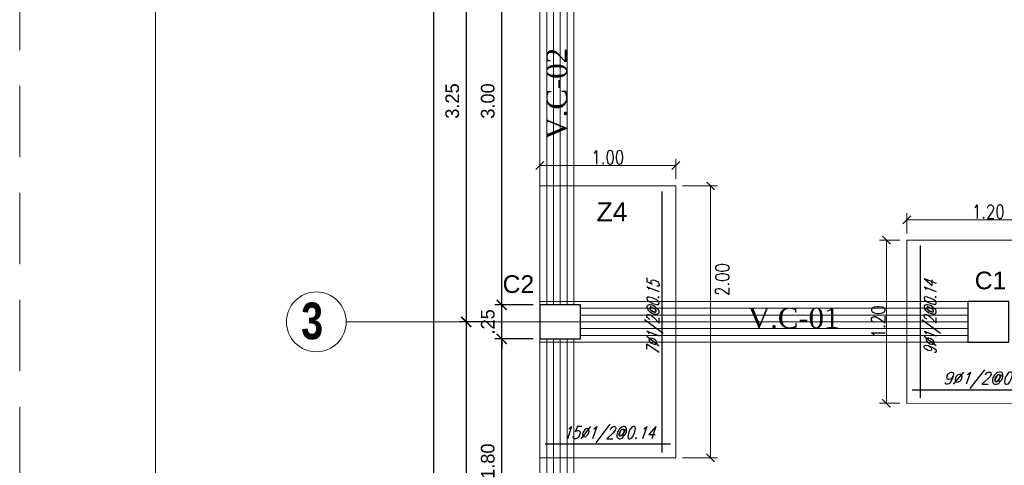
# Model space of a CAD drawing. Header units: metres. Extents: x -11 to 490, y -19 to 215.
# Tile 8 of 73: x -3.83 to 3.42, y 5.32 to 8.6. Entities that reach past the tile are written whole.
import ezdxf
from ezdxf.enums import TextEntityAlignment as Align

# ---------------------------------------------------------------- set-up
doc = ezdxf.new("R2010")
doc.units = ezdxf.units.M
doc.linetypes.add('DASHED', pattern=[19.05, 12.7, -6.35])
doc.linetypes.add('HIDDEN', pattern=[0.375, 0.25, -0.125])
for name, color, linetype, lineweight in [('COLUMNAS', 5, 'Continuous', 80), ('COTAS', 9, 'Continuous', 13), ('EJES', 251, 'Continuous', 20), ('LAYER2', 1, 'Continuous', 20), ('Pluma 0.2', 252, 'Continuous', 20)]:
    doc.layers.add(name, color=color, linetype=linetype, lineweight=lineweight)
doc.layers.add('FIERRO', color=5, linetype='Continuous')
doc.layers.add('LAYER8', color=21, linetype='Continuous')
doc.layers.add('no se imprime', color=8, linetype='DASHED', plot=False)
doc.layers.add('PLUMA 0.8', color=7, linetype='Continuous', lineweight=80, true_color=0x2e2e2e)
doc.layers.add('VIGAS DE CIMENTACION', color=6, linetype='Continuous', lineweight=30, true_color=0xff00ff)
doc.styles.add('DUTCHBI', font='dutchbi.ttf')
doc.styles.add('joe1', font='impact.ttf')
doc.styles.add('SANSSERIFBOLD', font='arial.ttf')
doc.styles.add('STYLE1', font='arial.ttf')
doc.styles.add('STYLE5', font='romans.shx', dxfattribs={"width": 0.8})
doc.styles.add('TEXTOCENT', font='GOTHIC.TTF')
doc.styles.add('ZOILA', font='arial.ttf', dxfattribs={"oblique": 0.01})
doc.dimstyles.new('dimlosa', dxfattribs={"dimtxt": 0.04, "dimasz": 0.01, "dimexe": 0.01, "dimexo": 0.01, "dimgap": 0.01, "dimtad": 2, "dimzin": 3, "dimdsep": 46, "dimtxsty": 'STYLE1', "dimblk": 'DOT', "dimcen": 0.15, "dimclrd": 1, "dimclre": 1, "dimclrt": 3, "dimadec": 0, "dimazin": 0, "dimtfac": 1, "dimtix": 1, "dimtmove": 2, "dimatfit": 3, "dimldrblk": 'ARCHTICK', "dimfxl": 0.11, "dimfxlon": 1, "dimlwd": 9, "dimlwe": 9, "dimarcsym": 0})
doc.dimstyles.new('PLANTA50', dxfattribs={"dimscale": 0.5, "dimtxt": 0.2, "dimasz": 0.15, "dimexe": 0.1, "dimexo": 0.1, "dimgap": 0.1, "dimtad": 2, "dimzin": 7, "dimdsep": 46, "dimtxsty": 'TEXTOCENT', "dimblk": 'ARCHTICK', "dimcen": 0.2, "dimdle": 0.1, "dimclrd": 8, "dimclre": 8, "dimclrt": 256, "dimaunit": 1, "dimadec": 0, "dimazin": 0, "dimtfac": 1, "dimtix": 1, "dimtmove": 2, "dimatfit": 3, "dimldrblk": 'ARCHTICK', "dimfxl": 1, "dimtolj": 1, "dimtzin": 0, "dimarcsym": 0})

# ---------------------------------------------------------------- blocks, each defined once
blk = doc.blocks.new('_ARCHTICK')
at = {"color": 0, "linetype": 'ByBlock', "const_width": 0.15}
blk.add_lwpolyline([(-0.5, -0.5), (0.5, 0.5)], dxfattribs=at)
blk = doc.blocks.new('*D305')
at = {"layer": 'COTAS', "color": 8, "lineweight": -2, "transparency": 16777216}
for p, q in [((-0.05, 20), (-0.8318, 20)), ((-0.7818, 20.05), (-0.7818, -0.05)), ((-0.1, 0), (-0.8318, 0))]:
    blk.add_line(p, q, dxfattribs=at)
at = {"layer": 'Defpoints', "color": 0, "lineweight": 5, "transparency": 16777216}
for p in [(0, 20), (-0.7818, 0), (-0.05, 0)]:
    blk.add_point(p, dxfattribs=at)
at = {"layer": 'COTAS', "color": 8, "lineweight": -2, "transparency": 16777216, "xscale": 0.075, "yscale": 0.075, "zscale": 0.075}
for p, rotation in [((-0.7818, 20), 90), ((-0.7818, 0), 270)]:
    blk.add_blockref('_ARCHTICK', p, dxfattribs=dict(at, rotation=rotation))
at = {"layer": 'COTAS', "transparency": 16777216, "insert": (-0.8844, 10), "char_height": 0.1, "attachment_point": 5, "rotation": 90, "style": 'TEXTOCENT'}
blk.add_mtext('\\A1;20.00', dxfattribs=at)
blk = doc.blocks.new('*D309')
at = {"layer": 'COTAS', "color": 8, "lineweight": -2, "transparency": 16777216}
for p, q in [((-0.05, 6.25), (-0.3308, 6.25)), ((-0.2808, 4.4), (-0.2808, 6.3)), ((-0.05, 4.45), (-0.3308, 4.45))]:
    blk.add_line(p, q, dxfattribs=at)
at = {"layer": 'Defpoints', "color": 0, "lineweight": 5, "transparency": 16777216}
for p in [(-0.2808, 6.25), (0, 6.25), (0, 4.45)]:
    blk.add_point(p, dxfattribs=at)
at = {"layer": 'COTAS', "color": 8, "lineweight": -2, "transparency": 16777216, "xscale": 0.075, "yscale": 0.075, "zscale": 0.075}
for p, rotation in [((-0.2808, 6.25), 90), ((-0.2808, 4.45), 270)]:
    blk.add_blockref('_ARCHTICK', p, dxfattribs=dict(at, rotation=rotation))
at = {"layer": 'COTAS', "transparency": 16777216, "insert": (-0.3833, 5.35), "char_height": 0.1, "attachment_point": 5, "rotation": 90, "style": 'TEXTOCENT'}
blk.add_mtext('\\A1;1.80', dxfattribs=at)
blk = doc.blocks.new('*D310')
at = {"layer": 'COTAS', "color": 8, "lineweight": -2, "transparency": 16777216}
for p, q in [((-0.05, 9.5), (-0.3308, 9.5)), ((-0.2808, 6.45), (-0.2808, 9.55)), ((-0.05, 6.5), (-0.3308, 6.5))]:
    blk.add_line(p, q, dxfattribs=at)
at = {"layer": 'Defpoints', "color": 0, "lineweight": 5, "transparency": 16777216}
for p in [(-0.2808, 9.5), (0, 9.5), (0, 6.5)]:
    blk.add_point(p, dxfattribs=at)
at = {"layer": 'COTAS', "color": 8, "lineweight": -2, "transparency": 16777216, "xscale": 0.075, "yscale": 0.075, "zscale": 0.075}
for p, rotation in [((-0.2808, 9.5), 90), ((-0.2808, 6.5), 270)]:
    blk.add_blockref('_ARCHTICK', p, dxfattribs=dict(at, rotation=rotation))
at = {"layer": 'COTAS', "transparency": 16777216, "insert": (-0.3833, 8), "char_height": 0.1, "attachment_point": 5, "rotation": 90, "style": 'TEXTOCENT'}
blk.add_mtext('\\A1;3.00', dxfattribs=at)
blk = doc.blocks.new('*D319')
at = {"layer": 'COTAS', "color": 8, "lineweight": -2, "transparency": 16777216}
for p, q in [((-0.5421, 6.425), (-0.5421, 3.525)), ((-0.3308, 6.375), (-0.5921, 6.375)), ((-0.3308, 3.575), (-0.5921, 3.575))]:
    blk.add_line(p, q, dxfattribs=at)
at = {"layer": 'Defpoints', "color": 0, "lineweight": 5, "transparency": 16777216}
for p in [(-0.2808, 6.375), (-0.5421, 3.575), (-0.2808, 3.575)]:
    blk.add_point(p, dxfattribs=at)
at = {"layer": 'COTAS', "color": 8, "lineweight": -2, "transparency": 16777216, "xscale": 0.075, "yscale": 0.075, "zscale": 0.075}
for p, rotation in [((-0.5421, 6.375), 90), ((-0.5421, 3.575), 270)]:
    blk.add_blockref('_ARCHTICK', p, dxfattribs=dict(at, rotation=rotation))
at = {"layer": 'COTAS', "transparency": 16777216, "insert": (-0.6446, 4.975), "char_height": 0.1, "attachment_point": 5, "rotation": 90, "style": 'TEXTOCENT'}
blk.add_mtext('\\A1;2.80', dxfattribs=at)
blk = doc.blocks.new('*D324')
at = {"layer": 'COTAS', "color": 8, "lineweight": -2, "transparency": 16777216}
for p, q in [((-0.2808, 6.5), (-0.2808, 6.575)), ((-0.05, 6.5), (-0.3308, 6.5)), ((-0.2808, 6.25), (-0.2808, 6.5)), ((-0.05, 6.25), (-0.3308, 6.25)), ((-0.2808, 6.25), (-0.2808, 6.175))]:
    blk.add_line(p, q, dxfattribs=at)
at = {"layer": 'Defpoints', "color": 0, "lineweight": 5, "transparency": 16777216}
for p in [(-0.2808, 6.5), (0, 6.5), (0, 6.25)]:
    blk.add_point(p, dxfattribs=at)
at = {"layer": 'COTAS', "color": 8, "lineweight": -2, "transparency": 16777216, "xscale": 0.075, "yscale": 0.075, "zscale": 0.075}
for p, rotation in [((-0.2808, 6.5), 270), ((-0.2808, 6.25), 90)]:
    blk.add_blockref('_ARCHTICK', p, dxfattribs=dict(at, rotation=rotation))
at = {"layer": 'COTAS', "transparency": 16777216, "insert": (-0.3833, 6.375), "char_height": 0.1, "attachment_point": 5, "rotation": 90, "style": 'TEXTOCENT'}
blk.add_mtext('\\A1;.25', dxfattribs=at)
blk = doc.blocks.new('*D328')
at = {"layer": 'COTAS', "color": 8, "lineweight": -2, "transparency": 16777216}
for p, q in [((-0.5421, 9.675), (-0.5421, 6.325)), ((-0.3308, 9.625), (-0.5921, 9.625)), ((-0.3308, 6.375), (-0.5921, 6.375))]:
    blk.add_line(p, q, dxfattribs=at)
at = {"layer": 'Defpoints', "color": 0, "lineweight": 5, "transparency": 16777216}
for p in [(-0.2808, 9.625), (-0.5421, 6.375), (-0.2808, 6.375)]:
    blk.add_point(p, dxfattribs=at)
at = {"layer": 'COTAS', "color": 8, "lineweight": -2, "transparency": 16777216, "xscale": 0.075, "yscale": 0.075, "zscale": 0.075}
for p, rotation in [((-0.5421, 9.625), 90), ((-0.5421, 6.375), 270)]:
    blk.add_blockref('_ARCHTICK', p, dxfattribs=dict(at, rotation=rotation))
at = {"layer": 'COTAS', "transparency": 16777216, "insert": (-0.6446, 8), "char_height": 0.1, "attachment_point": 5, "rotation": 90, "style": 'TEXTOCENT'}
blk.add_mtext('\\A1;3.25', dxfattribs=at)
blk = doc.blocks.new('*D333')
at = {"layer": 'Defpoints', "color": 0, "linetype": 'Continuous', "lineweight": 5, "transparency": 16777216}
for p in [(1, 7.525), (0, 7.375), (1, 7.375)]:
    blk.add_point(p, dxfattribs=at)
at = {"layer": 'VIGAS DE CIMENTACION', "color": 1, "linetype": 'Continuous', "lineweight": 5, "transparency": 16777216}
for p, q in [((0, 7.425), (0, 7.575)), ((1, 7.425), (1, 7.575)), ((0, 7.525), (1, 7.525))]:
    blk.add_line(p, q, dxfattribs=at)
at = {"layer": 'VIGAS DE CIMENTACION', "color": 1, "linetype": 'Continuous', "lineweight": 5, "transparency": 16777216, "xscale": 0.06, "yscale": 0.06, "zscale": 0.06, "rotation": 180}
blk.add_blockref('_ARCHTICK', (0, 7.525), dxfattribs=at)
at = {"layer": 'VIGAS DE CIMENTACION', "color": 1, "linetype": 'Continuous', "lineweight": 5, "transparency": 16777216, "xscale": 0.06, "yscale": 0.06, "zscale": 0.06}
blk.add_blockref('_ARCHTICK', (1, 7.525), dxfattribs=at)
at = {"layer": 'VIGAS DE CIMENTACION', "color": 3, "linetype": 'Continuous', "lineweight": 5, "transparency": 16777216, "insert": (0.5, 7.585), "char_height": 0.1, "attachment_point": 5, "style": 'STYLE5'}
blk.add_mtext('1.00', dxfattribs=at)
blk = doc.blocks.new('*D334')
at = {"layer": 'Defpoints', "color": 0, "linetype": 'Continuous', "lineweight": 5, "transparency": 16777216}
for p in [(2.7, 7.1259), (2.7, 6.9759), (3.9, 6.9759)]:
    blk.add_point(p, dxfattribs=at)
at = {"layer": 'VIGAS DE CIMENTACION', "color": 1, "linetype": 'Continuous', "lineweight": 5, "transparency": 16777216}
for p, q in [((2.7, 7.0259), (2.7, 7.1759)), ((3.9, 7.0259), (3.9, 7.1759)), ((3.9, 7.1259), (2.7, 7.1259))]:
    blk.add_line(p, q, dxfattribs=at)
at = {"layer": 'VIGAS DE CIMENTACION', "color": 1, "linetype": 'Continuous', "lineweight": 5, "transparency": 16777216, "xscale": 0.06, "yscale": 0.06, "zscale": 0.06, "rotation": 180}
blk.add_blockref('_ARCHTICK', (2.7, 7.1259), dxfattribs=at)
at = {"layer": 'VIGAS DE CIMENTACION', "color": 1, "linetype": 'Continuous', "lineweight": 5, "transparency": 16777216, "xscale": 0.06, "yscale": 0.06, "zscale": 0.06}
blk.add_blockref('_ARCHTICK', (3.9, 7.1259), dxfattribs=at)
at = {"layer": 'VIGAS DE CIMENTACION', "color": 3, "linetype": 'Continuous', "lineweight": 5, "transparency": 16777216, "insert": (3.3, 7.1859), "char_height": 0.1, "attachment_point": 5, "style": 'STYLE5'}
blk.add_mtext('1.20', dxfattribs=at)
blk = doc.blocks.new('*D335')
at = {"layer": 'Defpoints', "color": 0, "linetype": 'Continuous', "lineweight": 5, "transparency": 16777216}
for p in [(2.7, 6.9759), (2.55, 5.7759), (2.7, 5.7759)]:
    blk.add_point(p, dxfattribs=at)
at = {"layer": 'VIGAS DE CIMENTACION', "color": 1, "linetype": 'Continuous', "lineweight": 5, "transparency": 16777216}
for p, q in [((2.65, 6.9759), (2.5, 6.9759)), ((2.55, 6.9759), (2.55, 5.7759)), ((2.65, 5.7759), (2.5, 5.7759))]:
    blk.add_line(p, q, dxfattribs=at)
at = {"layer": 'VIGAS DE CIMENTACION', "color": 1, "linetype": 'Continuous', "lineweight": 5, "transparency": 16777216, "xscale": 0.06, "yscale": 0.06, "zscale": 0.06}
for p, rotation in [((2.55, 6.9759), 90), ((2.55, 5.7759), 270)]:
    blk.add_blockref('_ARCHTICK', p, dxfattribs=dict(at, rotation=rotation))
at = {"layer": 'VIGAS DE CIMENTACION', "color": 3, "linetype": 'Continuous', "lineweight": 5, "transparency": 16777216, "insert": (2.49, 6.3759), "char_height": 0.1, "attachment_point": 5, "rotation": 90, "style": 'STYLE5'}
blk.add_mtext('1.20', dxfattribs=at)
blk = doc.blocks.new('*D376')
at = {"layer": 'Defpoints', "color": 0, "linetype": 'Continuous', "lineweight": 5, "transparency": 16777216}
for p in [(1, 7.375), (1, 5.375), (1.2559, 5.375)]:
    blk.add_point(p, dxfattribs=at)
at = {"layer": 'VIGAS DE CIMENTACION', "color": 1, "linetype": 'Continuous', "lineweight": 5, "transparency": 16777216}
for p, q in [((1.05, 7.375), (1.3059, 7.375)), ((1.2559, 7.375), (1.2559, 5.375)), ((1.05, 5.375), (1.3059, 5.375))]:
    blk.add_line(p, q, dxfattribs=at)
at = {"layer": 'VIGAS DE CIMENTACION', "color": 1, "linetype": 'Continuous', "lineweight": 5, "transparency": 16777216, "xscale": 0.06, "yscale": 0.06, "zscale": 0.06}
for p, rotation in [((1.2559, 7.375), 90), ((1.2559, 5.375), 270)]:
    blk.add_blockref('_ARCHTICK', p, dxfattribs=dict(at, rotation=rotation))
at = {"layer": 'VIGAS DE CIMENTACION', "color": 3, "linetype": 'Continuous', "lineweight": 5, "transparency": 16777216, "insert": (1.3421, 6.6868), "char_height": 0.1, "attachment_point": 5, "rotation": 90, "style": 'STYLE5'}
blk.add_mtext('2.00', dxfattribs=at)

msp = doc.modelspace()

# ---------------------------------------------------------------- linework, layer by layer
at = {"layer": 'COLUMNAS', "color": 160, "linetype": 'Continuous', "lineweight": 30}
for points in [[(3.45, 6.525), (3.15, 6.525), (3.15, 6.225), (3.45, 6.225)], [(0.3, 6.5), (0, 6.5), (0, 6.25), (0.3, 6.25)]]:
    msp.add_lwpolyline(points, close=True, dxfattribs=at)
at = {"layer": 'EJES', "color": 152, "linetype": 'Continuous', "lineweight": 5}
msp.add_line((0.725, 6.375), (-1.425, 6.375), dxfattribs=at)
msp.add_circle((-1.645, 6.375), 0.22, dxfattribs=at)
at = {"layer": 'FIERRO', "color": 156}
for p, q in [((0.9, 5.415), (0.9, 7.335)), ((2.8, 5.8159), (2.8, 6.9359)), ((2.74, 5.8759), (3.86, 5.8759)), ((0.96, 5.475), (0.04, 5.475))]:
    msp.add_line(p, q, dxfattribs=at)
at = {"layer": 'no se imprime', "color": 251, "linetype": 'HIDDEN', "lineweight": 5, "ltscale": 2.1}
msp.add_lwpolyline([(-3.8281, -6.5871), (-3.8281, 23.9129), (39.1719, 23.9129), (39.1719, -6.5871)], close=True, dxfattribs=at)
at = {"layer": 'Pluma 0.2', "color": 4, "ltscale": 0.5}
msp.add_lwpolyline([(-2.8281, 22.9129), (38.1719, 22.9129), (38.1719, -5.5871), (-2.8281, -5.5871)], close=True, dxfattribs=at)
at = {"layer": 'PLUMA 0.8', "color": 4, "lineweight": 18}
for points in [[(0, 7.375), (1, 7.375), (1, 5.375), (0, 5.375), (0, 7.375)], [(3.9, 6.9759), (2.7, 6.9759), (2.7, 5.775), (3.9, 5.7759), (3.9, 6.9759)]]:
    msp.add_lwpolyline(points, dxfattribs=at)
at = {"layer": 'VIGAS DE CIMENTACION', "color": 1, "linetype": 'Continuous', "lineweight": 5}
for p, q in [((3.15, 6.525), (0, 6.525)), ((3.15, 6.475), (0.3, 6.475)), ((3.15, 6.425), (0.3, 6.425)), ((3.15, 6.375), (0.3, 6.375)), ((3.15, 6.325), (0.3, 6.325)), ((3.15, 6.275), (0.3, 6.275)), ((3.15, 6.225), (0, 6.225))]:
    msp.add_line(p, q, dxfattribs=at)
at = {"layer": 'VIGAS DE CIMENTACION', "color": 9, "linetype": 'Continuous', "lineweight": 18}
for points in [[(6, 20), (0, 20), (0, 0)], [(0.15, 9.5), (0.15, 6.5)], [(0.15, 6.2518), (0.15, 3.7)]]:
    msp.add_lwpolyline(points, dxfattribs=at)
at = {"layer": 'VIGAS DE CIMENTACION', "color": 1, "linetype": 'Continuous', "lineweight": 5}
for points in [[(0.05, 9.5), (0.05, 6.5)], [(0.1, 9.5), (0.1, 6.5)], [(0.2, 9.5), (0.2, 6.5)], [(0.25, 9.5), (0.25, 6.5)], [(0.05, 6.25), (0.05, 3.7)], [(0.1, 6.25), (0.1, 3.7)], [(0.2, 6.2518), (0.2, 3.7)], [(0.25, 6.2518), (0.25, 3.7)]]:
    msp.add_lwpolyline(points, dxfattribs=at)

# ---------------------------------------------------------------- texts
at = {"layer": 'EJES', "style": 'joe1'}
msp.add_text('3', height=0.2695, rotation=359.99929, dxfattribs=at).set_placement((-1.7562, 6.248))
at = {"layer": 'LAYER2', "color": 7, "linetype": 'Continuous', "style": 'DUTCHBI'}
msp.add_text('V.C-02 ', height=0.15, rotation=90, dxfattribs=at).set_placement((0.1985, 7.7168))
msp.add_text('V.C-01 ', height=0.15, dxfattribs=at).set_placement((1.5307, 6.3286))
at = {"layer": 'LAYER8', "color": 1, "style": 'SANSSERIFBOLD'}
msp.add_text('Z4', height=0.14, dxfattribs=at).set_placement((0.4164, 7.1144))
at = {"layer": 'PLUMA 0.8', "color": 4, "linetype": 'Continuous', "lineweight": 25, "style": 'ZOILA', "oblique": 0.01}
for s, p in [('C1', (3.316, 6.6148)), ('C2', (-0.1581, 6.5878))]:
    msp.add_text(s, height=0.13, dxfattribs=at).set_placement(p, align=Align.CENTER)
at = {"layer": 'PLUMA 0.8', "color": 8, "linetype": 'Continuous', "lineweight": 5, "style": 'STYLE5', "oblique": 21, "width": 0.71}
for s, p in [('7Ø1/2@0.15', (0.8777, 6.405)), ('9Ø1/2@0.14', (2.9171, 6.4059))]:
    msp.add_text(s, height=0.09, rotation=90, dxfattribs=at).set_placement(p, align=Align.CENTER)
at = {"layer": 'PLUMA 0.8', "color": 8, "linetype": 'Continuous', "lineweight": 5, "style": 'STYLE5', "oblique": 19}
for s, width, p in [('9Ø1/2@0.14', 0.87, (3.3, 5.9159)), ('15Ø1/2@0.14', 0.8, (0.5068, 5.515))]:
    msp.add_text(s, height=0.09, dxfattribs=dict(at, width=width)).set_placement(p, align=Align.CENTER)

# ---------------------------------------------------------------- dimensions: what is measured, and where the dimension line sits
at = {"layer": 'COTAS'}
for base, p1, p2, picture, middle in [((-0.7818, 0), (0, 20), (-0.05, 0), '*D305', (-0.8844, 10)), ((-0.5421, 6.375), (-0.2808, 9.625), (-0.2808, 6.375), '*D328', (-0.6446, 8)), ((-0.2808, 9.5), (0, 6.5), (0, 9.5), '*D310', (-0.3833, 8)), ((-0.2808, 6.5), (0, 6.25), (0, 6.5), '*D324', (-0.3833, 6.375)), ((-0.5421, 3.575), (-0.2808, 6.375), (-0.2808, 3.575), '*D319', (-0.6446, 4.975)), ((-0.2808, 6.25), (0, 4.45), (0, 6.25), '*D309', (-0.3833, 5.35))]:
    dim = msp.add_linear_dim(base=base, p1=p1, p2=p2, angle=90, dimstyle='PLANTA50', dxfattribs=at)
    dim.commit()
    dim.dimension.update_dxf_attribs({"geometry": picture, "text_midpoint": middle})
at = {"layer": 'VIGAS DE CIMENTACION', "color": 1, "linetype": 'Continuous', "lineweight": 5}
dim = msp.add_linear_dim(base=(1, 7.525), p1=(0, 7.375), p2=(1, 7.375), dimstyle='dimlosa', override={"dimtxt": 0.1, "dimasz": 0.06, "dimexe": 0.05, "dimexo": 0.05, "dimzin": 1, "dimtxsty": 'STYLE5', "dimblk": 'ARCHTICK', "dimadec": 2, "dimfxl": 0.05, "dimfxlon": 0, "dimlwd": 5, "dimlwe": 5}, dxfattribs=at)
dim.commit()
dim.dimension.update_dxf_attribs({"geometry": '*D333', "text_midpoint": (0.5, 7.585)})
dim = msp.add_linear_dim(base=(1.2559, 5.375), p1=(1, 7.375), p2=(1, 5.375), angle=90, dimstyle='dimlosa', override={"dimtxt": 0.1, "dimasz": 0.06, "dimexe": 0.05, "dimexo": 0.05, "dimzin": 1, "dimtxsty": 'STYLE5', "dimblk": 'ARCHTICK', "dimadec": 2, "dimfxl": 0.05, "dimfxlon": 0, "dimlwd": 5, "dimlwe": 5}, dxfattribs=at)
dim.commit()
dim.dimension.update_dxf_attribs({"geometry": '*D376', "text_midpoint": (1.3421, 6.6868), "dimtype": 160})
for base, p1, p2, angle, picture, middle in [((2.7, 7.1259), (3.9, 6.9759), (2.7, 6.9759), 180, '*D334', (3.3, 7.1859)), ((2.55, 5.7759), (2.7, 6.9759), (2.7, 5.7759), 90, '*D335', (2.49, 6.3759))]:
    dim = msp.add_linear_dim(base=base, p1=p1, p2=p2, angle=angle, dimstyle='dimlosa', override={"dimtxt": 0.1, "dimasz": 0.06, "dimexe": 0.05, "dimexo": 0.05, "dimzin": 1, "dimtxsty": 'STYLE5', "dimblk": 'ARCHTICK', "dimadec": 2, "dimfxl": 0.05, "dimfxlon": 0, "dimlwd": 5, "dimlwe": 5}, dxfattribs=at)
    dim.commit()
    dim.dimension.update_dxf_attribs({"geometry": picture, "text_midpoint": middle})

doc.saveas('drawing.dxf')
